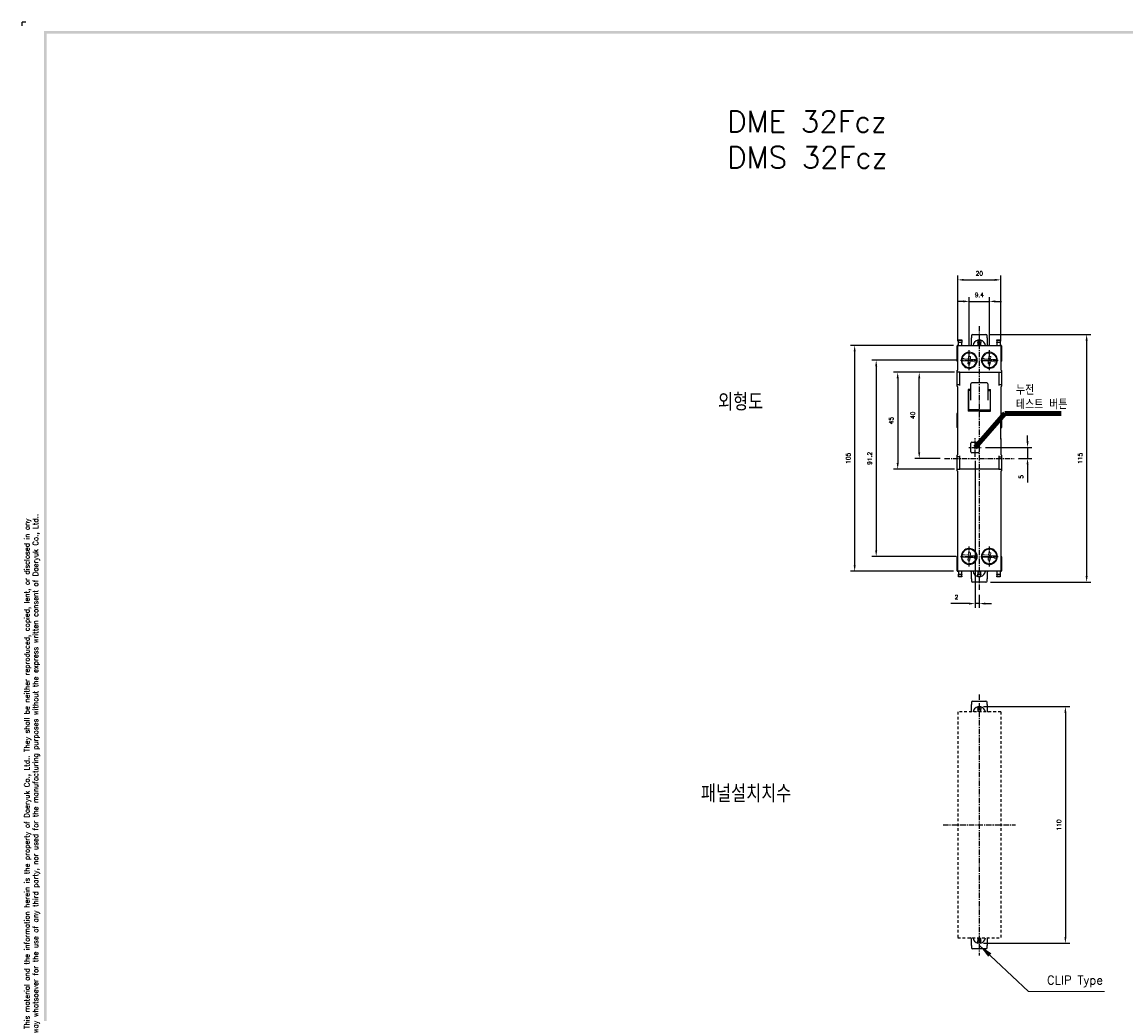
# Model space of a CAD drawing. Extents: x -6 to 988, y -5 to 692.
# Tile 2 of 5: x -6 to 507, y 232 to 692. Entities that reach past the tile are written whole.
import ezdxf

# ---------------------------------------------------------------- set-up
doc = ezdxf.new("R2010")
doc.units = 0
doc.header["$MEASUREMENT"] = 0
doc.linetypes.add('CENTER', pattern=[2, 1.25, -0.25, 0.25, -0.25])
doc.linetypes.add('HID', pattern=[3.5, 1.25, -1, 1.25])
doc.layers.get('0').update_dxf_attribs({"linetype": 'CONTINUOUS'})
doc.layers.add('AM_5', color=3, linetype='CONTINUOUS', lineweight=15)
for name, color, linetype in [('cen', 1, 'CENTER'), ('di', 3, 'CONTINUOUS'), ('DIM', 3, 'CONTINUOUS'), ('dwg', 7, 'CONTINUOUS'), ('Hid', 5, 'HID')]:
    doc.layers.add(name, color=color, linetype=linetype)
doc.styles.add('KIM', font='ROMANS.shx', dxfattribs={"height": 5, "bigfont": 'GSG1.shx'})
doc.styles.add('ROMANS', font='romans')
doc.styles.get("Standard").update_dxf_attribs({"font": 'romans.shx', "height": 2, "bigfont": 'hgs.shx'})
doc.dimstyles.get("Standard").update_dxf_attribs({"dimscale": 0, "dimtxt": 2, "dimasz": 2, "dimexe": 0.5, "dimexo": 0.5, "dimgap": 1, "dimtad": 1, "dimdsep": 46, "dimtxsty": 'Standard', "dimcen": 0, "dimclrd": 3, "dimclre": 3, "dimclrt": 3, "dimadec": 0, "dimazin": 2, "dimtp": 0.1, "dimtm": 0.1, "dimtfac": 1, "dimtmove": 0, "dimatfit": 3, "dimfxl": 0, "dimtolj": 1, "dimarcsym": 0})
doc.dimstyles.new('STANDARD$0', dxfattribs={"dimtxt": 5, "dimasz": 5, "dimexe": 1, "dimexo": 2, "dimgap": 2, "dimtad": 1, "dimdec": 4, "dimzin": 12, "dimdsep": 46, "dimtxsty": 'KIM', "dimcen": -1, "dimdle": 0.1, "dimadec": 0, "dimazin": 0, "dimtfac": 1, "dimtdec": 4, "dimtmove": 0, "dimatfit": 3, "dimfxl": 0, "dimtolj": 1, "dimtzin": 0, "dimarcsym": 0})
doc.dimstyles.new('STANDARD$7', dxfattribs={"dimtxt": 2.5, "dimasz": 3, "dimexe": 2, "dimexo": 2, "dimgap": 0.7, "dimtad": 1, "dimdsep": 46, "dimtxsty": 'ROMANS', "dimcen": 0, "dimclrd": 256, "dimclre": 256, "dimclrt": 254, "dimadec": 0, "dimazin": 0, "dimtfac": 1, "dimtofl": 0, "dimtmove": 1, "dimatfit": 3, "dimfxl": 0, "dimtolj": 1, "dimarcsym": 0})

# ---------------------------------------------------------------- blocks, each defined once
blk = doc.blocks.new('fdfsadfas')
at = {"color": 7, "linetype": 'Continuous', "lineweight": 15}
for p, q in [((234, 336.04), (235.79, 335.88)), ((235.88, 336.88), (234.09, 337.04)), ((235.79, 335.88), (235.68, 334.64)), ((235.68, 334.64), (236.68, 334.55)), ((235.99, 338.13), (235.88, 336.88)), ((236.99, 338.04), (235.99, 338.13)), ((236.68, 334.55), (236.79, 335.8)), ((236.79, 335.8), (238.58, 335.64)), ((236.88, 336.79), (236.99, 338.04)), ((238.67, 336.64), (236.88, 336.79))]:
    blk.add_line(p, q, dxfattribs=at)
for start, end in [(3.5525, 166.3852), (166.3852, 183.5525), (183.5525, 346.3852), (346.3852, 3.5525)]:
    blk.add_arc((236.33, 336.34), 3.35, start, end, dxfattribs=at)
for points, knots in [([(232.99, 336.13), (233, 336.13), (233.02, 336.13), (233.19, 336.11), (233.45, 336.09), (233.73, 336.07), (233.92, 336.05), (234, 336.04)], [0, 0, 0, 0, 0.210927, 0.421827, 0.633563, 0.84758, 1, 1, 1, 1]), ([(234.09, 337.04), (233.97, 337.05), (233.74, 337.07), (233.44, 337.1), (233.21, 337.12), (233.09, 337.13), (233.08, 337.13), (233.08, 337.13)], [0, 0, 0, 0, 0.219553, 0.439238, 0.655713, 0.868958, 1, 1, 1, 1]), ([(238.58, 335.64), (238.69, 335.63), (238.92, 335.61), (239.23, 335.58), (239.46, 335.56), (239.57, 335.55), (239.59, 335.55), (239.59, 335.55)], [0, 0, 0, 0, 0.219553, 0.439238, 0.655713, 0.868958, 1, 1, 1, 1]), ([(239.68, 336.55), (239.67, 336.55), (239.64, 336.55), (239.47, 336.56), (239.22, 336.59), (238.94, 336.61), (238.74, 336.63), (238.67, 336.64)], [0, 0, 0, 0, 0.2109274, 0.4218266, 0.6335624, 0.8475799, 1, 1, 1, 1])]:
    blk.add_open_spline(points, degree=3, knots=knots, dxfattribs=at)
blk = doc.blocks.new('*D610')
at = {"layer": 'DIM'}
for p, q in [((434.33, 542.01), (434.33, 564.7)), ((443.73, 542.01), (443.73, 564.7)), ((431.53, 562.7), (428.73, 562.7)), ((434.33, 562.7), (443.73, 562.7)), ((446.53, 562.7), (449.33, 562.7))]:
    blk.add_line(p, q, dxfattribs=at)
for points in [[(431.53, 563.17), (431.53, 562.24), (434.33, 562.7)], [(446.53, 563.17), (446.53, 562.24), (443.73, 562.7)]]:
    blk.add_solid(points, dxfattribs=at)
at = {"layer": 'DIM', "insert": (439.03, 565.7), "char_height": 2, "attachment_point": 5}
blk.add_mtext('\\A1;9.4', dxfattribs=at)
blk = doc.blocks.new('*D611')
at = {"layer": 'DIM'}
for p, q in [((429.03, 544.27), (429.03, 574.7)), ((449.03, 544.27), (449.03, 574.7)), ((431.83, 572.7), (446.23, 572.7))]:
    blk.add_line(p, q, dxfattribs=at)
for points in [[(431.83, 573.17), (431.83, 572.24), (429.03, 572.7)], [(446.23, 573.17), (446.23, 572.24), (449.03, 572.7)]]:
    blk.add_solid(points, dxfattribs=at)
at = {"layer": 'DIM', "insert": (439.03, 575.7), "char_height": 2, "attachment_point": 5}
blk.add_mtext('\\A1;20', dxfattribs=at)
blk = doc.blocks.new('*D612')
at = {"layer": 'DIM'}
for p, q in [((426.88, 529.77), (399.11, 529.77)), ((401.11, 526.97), (401.11, 487.57)), ((427.45, 484.77), (399.11, 484.77))]:
    blk.add_line(p, q, dxfattribs=at)
for points in [[(400.64, 526.97), (401.58, 526.97), (401.11, 529.77)], [(400.64, 487.57), (401.58, 487.57), (401.11, 484.77)]]:
    blk.add_solid(points, dxfattribs=at)
at = {"layer": 'DIM', "insert": (398.11, 507.27), "char_height": 2, "attachment_point": 5, "rotation": 90}
blk.add_mtext('\\A1;45', dxfattribs=at)
blk = doc.blocks.new('*D613')
at = {"layer": 'DIM'}
for p, q in [((427.45, 529.77), (409.11, 529.77)), ((411.11, 492.57), (411.11, 526.97)), ((420.89, 489.77), (409.11, 489.77))]:
    blk.add_line(p, q, dxfattribs=at)
for points in [[(410.64, 526.97), (411.58, 526.97), (411.11, 529.77)], [(410.64, 492.57), (411.58, 492.57), (411.11, 489.77)]]:
    blk.add_solid(points, dxfattribs=at)
at = {"layer": 'DIM', "insert": (408.11, 509.77), "char_height": 2, "attachment_point": 5, "rotation": 90}
blk.add_mtext('\\A1;40', dxfattribs=at)
blk = doc.blocks.new('*D614')
at = {"layer": 'DIM'}
for p, q in [((428.26, 535.37), (389.11, 535.37)), ((391.11, 532.57), (391.11, 446.97)), ((428.26, 444.17), (389.11, 444.17))]:
    blk.add_line(p, q, dxfattribs=at)
for points in [[(390.64, 532.57), (391.58, 532.57), (391.11, 535.37)], [(390.64, 446.97), (391.58, 446.97), (391.11, 444.17)]]:
    blk.add_solid(points, dxfattribs=at)
at = {"layer": 'DIM', "insert": (388.11, 489.77), "char_height": 2, "attachment_point": 5, "rotation": 90}
blk.add_mtext('\\A1;91.2', dxfattribs=at)
blk = doc.blocks.new('*D615')
at = {"layer": 'DIM'}
for p, q in [((427.03, 542.27), (379.11, 542.27)), ((381.11, 539.47), (381.11, 440.07)), ((427.03, 437.27), (379.11, 437.27))]:
    blk.add_line(p, q, dxfattribs=at)
for points in [[(380.64, 539.47), (381.58, 539.47), (381.11, 542.27)], [(380.64, 440.07), (381.58, 440.07), (381.11, 437.27)]]:
    blk.add_solid(points, dxfattribs=at)
at = {"layer": 'DIM', "insert": (378.11, 489.77), "char_height": 2, "attachment_point": 5, "rotation": 90}
blk.add_mtext('\\A1;105', dxfattribs=at)
blk = doc.blocks.new('*D620')
at = {"layer": 'DIM'}
for p, q in [((441.03, 374.41), (481.02, 374.41)), ((479.02, 371.61), (479.02, 267.21)), ((441.03, 264.41), (481.02, 264.41))]:
    blk.add_line(p, q, dxfattribs=at)
for points in [[(478.55, 371.61), (479.48, 371.61), (479.02, 374.41)], [(478.55, 267.21), (479.48, 267.21), (479.02, 264.41)]]:
    blk.add_solid(points, dxfattribs=at)
at = {"layer": 'DIM', "insert": (476.02, 319.41), "char_height": 2, "attachment_point": 5, "rotation": 90}
blk.add_mtext('\\A1;110', dxfattribs=at)
blk = doc.blocks.new('*D605')
at = {"layer": 'DIM'}
for p, q in [((461.44, 497.62), (461.44, 500.42)), ((441.86, 494.82), (463.44, 494.82)), ((461.44, 494.82), (461.44, 489.77)), ((457.17, 489.77), (463.44, 489.77)), ((461.44, 486.97), (461.44, 478.5))]:
    blk.add_line(p, q, dxfattribs=at)
for points in [[(460.97, 497.62), (461.91, 497.62), (461.44, 494.82)], [(460.97, 486.97), (461.91, 486.97), (461.44, 489.77)]]:
    blk.add_solid(points, dxfattribs=at)
at = {"layer": 'DIM', "insert": (458.44, 481.17), "char_height": 2, "attachment_point": 5, "rotation": 90}
blk.add_mtext('\\A1;5', dxfattribs=at)
blk = doc.blocks.new('*D606')
at = {"layer": 'DIM'}
for p, q in [((437.03, 488.54), (437.03, 420.26)), ((439.03, 426.32), (439.03, 420.26)), ((434.23, 422.26), (425.76, 422.26)), ((439.03, 422.26), (437.03, 422.26)), ((441.83, 422.26), (444.63, 422.26))]:
    blk.add_line(p, q, dxfattribs=at)
for points in [[(434.23, 422.72), (434.23, 421.79), (437.03, 422.26)], [(441.83, 422.72), (441.83, 421.79), (439.03, 422.26)]]:
    blk.add_solid(points, dxfattribs=at)
at = {"layer": 'DIM', "insert": (428.43, 425.26), "char_height": 2, "attachment_point": 5}
blk.add_mtext('\\A1;2', dxfattribs=at)
blk = doc.blocks.new('*D607')
at = {"layer": 'DIM'}
for p, q in [((444.13, 547.27), (490.88, 547.27)), ((488.88, 544.47), (488.88, 435.07)), ((444.15, 432.27), (490.88, 432.27))]:
    blk.add_line(p, q, dxfattribs=at)
for points in [[(488.41, 544.47), (489.35, 544.47), (488.88, 547.27)], [(488.41, 435.07), (489.35, 435.07), (488.88, 432.27)]]:
    blk.add_solid(points, dxfattribs=at)
at = {"layer": 'DIM', "insert": (485.88, 489.77), "char_height": 2, "attachment_point": 5, "rotation": 90}
blk.add_mtext('\\A1;115', dxfattribs=at)

msp = doc.modelspace()

# ---------------------------------------------------------------- linework, layer by layer
for p, q in [((429.376, 544.772), (430.876, 544.772)), ((429.376, 544.572), (429.376, 544.772)), ((430.876, 544.572), (429.376, 544.572)), ((429.376, 543.772), (429.376, 544.572)), ((429.376, 543.772), (430.876, 543.772)), ((429.376, 543.572), (429.376, 543.772)), ((430.876, 544.772), (430.876, 544.572)), ((430.876, 544.572), (430.876, 543.772)), ((430.876, 543.772), (430.876, 543.572)), ((435.426, 546.772), (435.426, 545.772)), ((435.426, 542.772), (435.426, 545.772)), ((435.926, 547.272), (442.126, 547.272)), ((438.276, 544.772), (439.776, 544.772)), ((438.276, 544.572), (438.276, 544.772)), ((439.776, 544.572), (438.276, 544.572)), ((438.276, 544.572), (438.276, 543.772)), ((438.276, 543.772), (439.776, 543.772)), ((438.276, 543.572), (438.276, 543.772)), ((439.776, 544.772), (439.776, 544.572)), ((439.776, 544.572), (439.776, 543.772)), ((439.776, 543.772), (439.776, 543.572)), ((442.626, 545.772), (442.626, 546.772)), ((442.626, 545.772), (442.626, 542.772)), ((447.176, 544.772), (448.676, 544.772)), ((447.176, 544.572), (447.176, 544.772)), ((448.676, 544.572), (447.176, 544.572)), ((447.176, 544.572), (447.176, 543.772)), ((447.176, 543.772), (448.676, 543.772)), ((447.176, 543.572), (447.176, 543.772)), ((448.676, 544.772), (448.676, 544.572)), ((448.676, 544.572), (448.676, 543.772)), ((448.676, 543.772), (448.676, 543.572)), ((428.676, 538.972), (428.676, 542.072)), ((428.676, 534.972), (428.676, 538.972)), ((428.876, 542.272), (429.026, 542.272)), ((429.026, 542.272), (434.026, 542.272)), ((429.026, 540.772), (429.026, 542.272)), ((429.026, 530.772), (429.026, 540.772)), ((430.876, 543.572), (429.376, 543.572)), ((429.376, 542.272), (429.376, 543.572)), ((430.876, 542.272), (430.876, 543.572)), ((434.026, 542.272), (444.026, 542.272)), ((434.326, 539.072), (434.026, 539.072)), ((439.776, 543.572), (438.276, 543.572)), ((438.276, 543.572), (438.276, 542.272)), ((439.776, 542.272), (439.776, 543.572)), ((444.026, 539.072), (443.726, 539.072)), ((444.026, 542.272), (449.026, 542.272)), ((448.676, 543.572), (447.176, 543.572)), ((447.176, 543.572), (447.176, 542.272)), ((448.676, 543.572), (448.676, 542.272)), ((449.026, 542.272), (449.026, 540.772)), ((449.176, 542.272), (449.026, 542.272)), ((449.026, 540.772), (449.026, 530.772)), ((449.376, 542.072), (449.376, 538.972)), ((449.376, 538.972), (449.376, 534.972)), ((428.876, 534.772), (429.026, 534.772)), ((449.176, 534.772), (449.026, 534.772)), ((428.676, 530.272), (428.676, 530.572)), ((428.676, 529.972), (428.676, 530.272)), ((428.676, 529.272), (428.676, 529.972)), ((428.676, 527.272), (428.676, 529.272)), ((428.876, 530.772), (429.026, 530.772)), ((430.026, 529.772), (428.876, 529.772)), ((430.026, 529.772), (434.026, 529.772)), ((430.026, 528.272), (430.026, 529.772)), ((430.026, 523.572), (430.026, 528.272)), ((434.026, 531.672), (434.326, 531.672)), ((434.026, 529.772), (444.026, 529.772)), ((443.726, 531.672), (444.026, 531.672)), ((444.026, 529.772), (448.026, 529.772)), ((448.026, 529.772), (448.026, 528.272)), ((448.026, 529.772), (449.176, 529.772)), ((448.026, 528.272), (448.026, 523.572)), ((449.176, 530.772), (449.026, 530.772)), ((449.376, 530.572), (449.376, 530.272)), ((449.376, 530.272), (449.376, 529.972)), ((449.376, 529.972), (449.376, 529.272)), ((449.376, 529.272), (449.376, 527.272)), ((428.676, 523.872), (428.676, 527.272)), ((428.676, 523.572), (428.676, 523.872)), ((428.676, 523.272), (428.676, 523.572)), ((428.876, 524.072), (430.026, 524.072)), ((435.026, 520.634), (435.026, 524.412)), ((443.026, 524.412), (443.026, 520.634)), ((448.026, 524.072), (449.176, 524.072)), ((449.376, 527.272), (449.376, 523.872)), ((449.376, 523.872), (449.376, 523.572)), ((449.376, 523.572), (449.376, 523.272)), ((428.876, 523.072), (429.026, 523.072)), ((429.026, 506.422), (429.026, 523.072)), ((435.026, 521.79), (433.826, 521.79)), ((433.826, 521.79), (433.826, 511.754)), ((435.026, 521.244), (433.826, 521.244)), ((434.026, 521.244), (434.026, 512.284)), ((435.026, 516.777), (435.026, 520.634)), ((443.026, 521.79), (444.226, 521.79)), ((443.026, 521.244), (444.226, 521.244)), ((443.026, 520.634), (443.026, 516.777)), ((444.026, 521.244), (444.026, 512.284)), ((444.226, 511.754), (444.226, 521.79)), ((449.176, 523.072), (449.026, 523.072)), ((449.026, 523.072), (449.026, 507.472)), ((428.676, 504.072), (428.676, 510.672)), ((439.026, 512.299), (433.826, 512.299)), ((439.026, 511.754), (433.826, 511.754)), ((439.026, 511.754), (439.026, 512.299)), ((439.026, 512.299), (444.226, 512.299)), ((439.026, 512.299), (439.026, 511.754)), ((439.026, 511.754), (444.226, 511.754)), ((449.026, 507.822), (449.042, 507.822)), ((449.042, 507.322), (449.042, 507.822)), ((449.376, 510.672), (449.376, 504.072)), ((429.026, 500.022), (429.026, 506.422)), ((429.042, 500.072), (429.042, 506.372)), ((449.042, 499.122), (449.042, 507.322)), ((429.026, 491.472), (429.026, 500.022)), ((449.026, 498.972), (449.026, 491.472)), ((449.026, 498.622), (449.042, 498.622)), ((449.042, 498.622), (449.042, 499.122)), ((435.026, 492.872), (435.026, 496.772)), ((435.526, 497.272), (438.526, 497.272)), ((438.526, 492.372), (435.526, 492.372)), ((439.026, 496.772), (439.026, 492.872)), ((428.676, 490.972), (428.676, 491.272)), ((428.676, 490.672), (428.676, 490.972)), ((428.676, 487.272), (428.676, 490.672)), ((428.676, 485.272), (428.676, 487.272)), ((428.876, 491.472), (429.026, 491.472)), ((430.026, 490.472), (428.876, 490.472)), ((430.026, 486.272), (430.026, 490.972)), ((448.026, 490.972), (448.026, 486.272)), ((448.026, 490.472), (449.176, 490.472)), ((449.176, 491.472), (449.026, 491.472)), ((449.376, 491.272), (449.376, 490.972)), ((449.376, 490.972), (449.376, 490.672)), ((449.376, 490.672), (449.376, 487.272)), ((449.376, 487.272), (449.376, 485.272)), ((428.676, 484.572), (428.676, 485.272)), ((428.676, 484.272), (428.676, 484.572)), ((428.676, 483.972), (428.676, 484.272)), ((428.876, 484.772), (430.026, 484.772)), ((428.876, 483.772), (429.026, 483.772)), ((429.026, 438.772), (429.026, 483.772)), ((430.026, 484.772), (430.026, 486.272)), ((434.026, 484.772), (430.026, 484.772)), ((444.026, 484.772), (434.026, 484.772)), ((448.026, 484.772), (444.026, 484.772)), ((448.026, 486.272), (448.026, 484.772)), ((448.026, 484.772), (449.176, 484.772)), ((449.176, 483.772), (449.026, 483.772)), ((449.026, 483.772), (449.026, 438.772)), ((449.376, 485.272), (449.376, 484.572)), ((449.376, 484.572), (449.376, 484.272)), ((449.376, 484.272), (449.376, 483.972)), ((434.326, 447.872), (434.026, 447.872)), ((444.026, 447.872), (443.726, 447.872)), ((428.676, 440.072), (428.676, 444.072)), ((428.876, 444.272), (429.026, 444.272)), ((449.176, 444.272), (449.026, 444.272)), ((449.376, 444.072), (449.376, 440.072)), ((428.676, 437.472), (428.676, 440.072)), ((428.876, 437.272), (429.026, 437.272)), ((429.026, 437.272), (429.026, 438.772)), ((434.026, 437.272), (429.026, 437.272)), ((429.376, 437.272), (429.376, 435.972)), ((429.376, 435.972), (430.876, 435.972)), ((429.376, 435.772), (429.376, 435.972)), ((430.876, 435.972), (430.876, 437.272)), ((430.876, 435.972), (430.876, 435.772)), ((434.026, 440.472), (434.326, 440.472)), ((444.026, 437.272), (434.026, 437.272)), ((435.426, 433.772), (435.426, 436.772)), ((438.276, 437.272), (438.276, 435.972)), ((438.276, 435.972), (439.776, 435.972)), ((438.276, 435.772), (438.276, 435.972)), ((439.776, 435.972), (439.776, 437.272)), ((439.776, 435.972), (439.776, 435.772)), ((442.626, 436.772), (442.626, 433.772)), ((443.726, 440.472), (444.026, 440.472)), ((449.026, 437.272), (444.026, 437.272)), ((447.176, 437.272), (447.176, 435.972)), ((447.176, 435.972), (448.676, 435.972)), ((447.176, 435.772), (447.176, 435.972)), ((448.676, 437.272), (448.676, 435.972)), ((448.676, 435.972), (448.676, 435.772)), ((449.026, 438.772), (449.026, 437.272)), ((449.176, 437.272), (449.026, 437.272)), ((449.376, 440.072), (449.376, 437.472)), ((430.876, 435.772), (429.376, 435.772)), ((429.376, 434.972), (429.376, 435.772)), ((429.376, 434.972), (430.876, 434.972)), ((429.376, 434.772), (429.376, 434.972)), ((430.876, 434.772), (429.376, 434.772)), ((430.876, 434.972), (430.876, 435.772)), ((430.876, 434.972), (430.876, 434.772)), ((435.426, 433.772), (435.426, 432.772)), ((442.126, 432.272), (435.926, 432.272)), ((439.776, 435.772), (438.276, 435.772)), ((438.276, 434.972), (438.276, 435.772)), ((438.276, 434.972), (439.776, 434.972)), ((438.276, 434.772), (438.276, 434.972)), ((439.776, 434.772), (438.276, 434.772)), ((439.776, 434.972), (439.776, 435.772)), ((439.776, 434.972), (439.776, 434.772)), ((442.626, 432.772), (442.626, 433.772)), ((448.676, 435.772), (447.176, 435.772)), ((447.176, 435.772), (447.176, 434.972)), ((447.176, 434.972), (448.676, 434.972)), ((447.176, 434.772), (447.176, 434.972)), ((448.676, 434.772), (447.176, 434.772)), ((448.676, 435.772), (448.676, 434.972)), ((448.676, 434.972), (448.676, 434.772)), ((435.426, 376.411), (435.426, 375.411)), ((435.426, 372.411), (435.426, 375.411)), ((435.926, 376.911), (442.126, 376.911)), ((438.276, 374.411), (439.776, 374.411)), ((438.276, 374.211), (438.276, 374.411)), ((439.776, 374.411), (439.776, 374.211)), ((442.626, 375.411), (442.626, 376.411)), ((442.626, 375.411), (442.626, 372.411)), ((439.776, 374.211), (438.276, 374.211)), ((438.276, 374.211), (438.276, 373.411)), ((438.276, 373.411), (439.776, 373.411)), ((438.276, 373.211), (438.276, 373.411)), ((439.776, 373.211), (438.276, 373.211)), ((438.276, 373.211), (438.276, 371.911)), ((439.776, 374.211), (439.776, 373.411)), ((439.776, 373.411), (439.776, 373.211)), ((439.776, 371.911), (439.776, 373.211)), ((438.276, 266.911), (438.276, 265.611)), ((439.776, 265.611), (439.776, 266.911)), ((435.426, 263.411), (435.426, 266.411)), ((435.426, 263.411), (435.426, 262.411)), ((442.126, 261.911), (435.926, 261.911)), ((438.276, 265.611), (439.776, 265.611)), ((438.276, 265.411), (438.276, 265.611)), ((439.776, 265.411), (438.276, 265.411)), ((438.276, 264.611), (438.276, 265.411)), ((438.276, 264.611), (439.776, 264.611)), ((438.276, 264.411), (438.276, 264.611)), ((439.776, 264.411), (438.276, 264.411)), ((439.776, 265.611), (439.776, 265.411)), ((439.776, 264.611), (439.776, 265.411)), ((439.776, 264.611), (439.776, 264.411)), ((442.626, 266.411), (442.626, 263.411)), ((442.626, 262.411), (442.626, 263.411))]:
    msp.add_line(p, q)
for centre, radius, start, end in [((435.926, 546.772), 0.5, 90, 180), ((439.026, 541.872), 2.9, 104.98823, 172.07186), ((439.026, 541.872), 2.9, 7.92814, 75.01177), ((442.126, 546.772), 0.5, 0, 90), ((428.876, 542.072), 0.2, 90, 180), ((434.326, 535.372), 3.7, 94.65071, 265.34929), ((434.326, 535.372), 3.7, 270, 90), ((434.926, 542.772), 0.5, 270, 0), ((443.726, 535.372), 3.7, 90, 270), ((443.126, 542.772), 0.5, 180, 270), ((443.726, 535.372), 3.7, 274.65071, 85.34929), ((449.176, 542.072), 0.2, 0, 90), ((428.876, 534.972), 0.2, 180, 270), ((449.176, 534.972), 0.2, 270, 0), ((428.876, 530.572), 0.2, 90, 180), ((428.876, 529.972), 0.2, 180, 270), ((449.176, 530.572), 0.2, 0, 90), ((449.176, 529.972), 0.2, 270, 0), ((428.876, 523.872), 0.2, 90, 180), ((428.876, 523.272), 0.2, 180, 270), ((435.526, 524.412), 0.5, 90, 180), ((442.526, 524.412), 0.5, 0, 90), ((449.176, 523.872), 0.2, 0, 90), ((449.176, 523.272), 0.2, 270, 0), ((428.876, 510.672), 0.2, 90, 180), ((449.176, 510.672), 0.2, 0, 90), ((428.876, 504.072), 0.2, 180, 270), ((449.176, 504.072), 0.2, 270, 0), ((435.526, 496.772), 0.5, 90, 180), ((435.526, 492.872), 0.5, 180, 270), ((438.526, 496.772), 0.5, 0, 90), ((438.526, 492.872), 0.5, 270, 0), ((428.876, 491.272), 0.2, 90, 180), ((428.876, 490.672), 0.2, 180, 270), ((449.176, 491.272), 0.2, 0, 90), ((449.176, 490.672), 0.2, 270, 0), ((428.876, 484.572), 0.2, 90, 180), ((428.876, 483.972), 0.2, 180, 270), ((449.176, 484.572), 0.2, 0, 90), ((449.176, 483.972), 0.2, 270, 0), ((434.326, 444.172), 3.7, 94.65071, 265.34929), ((434.326, 444.172), 3.7, 270, 90), ((443.726, 444.172), 3.7, 90, 270), ((443.726, 444.172), 3.7, 274.65071, 85.34929), ((428.876, 444.072), 0.2, 90, 180), ((449.176, 444.072), 0.2, 0, 90), ((428.876, 437.472), 0.2, 180, 270), ((434.926, 436.772), 0.5, 0, 90), ((439.026, 437.672), 2.9, 187.92814, 255.01177), ((439.026, 437.672), 2.9, 284.98823, 352.07186), ((443.126, 436.772), 0.5, 90, 180), ((449.176, 437.472), 0.2, 270, 0), ((435.926, 432.772), 0.5, 180, 270), ((442.126, 432.772), 0.5, 270, 0), ((435.926, 376.411), 0.5, 90, 180), ((442.126, 376.411), 0.5, 0, 90), ((434.926, 372.411), 0.5, 270, 0), ((439.026, 371.511), 2.9, 104.98823, 172.07186), ((439.026, 371.511), 2.9, 7.92814, 75.01177), ((443.126, 372.411), 0.5, 180, 270), ((434.926, 266.411), 0.5, 0, 90), ((439.026, 267.311), 2.9, 187.92814, 255.01177), ((439.026, 267.311), 2.9, 284.98823, 352.07186), ((443.126, 266.411), 0.5, 90, 180), ((435.926, 262.411), 0.5, 180, 270), ((442.126, 262.411), 0.5, 270, 0)]:
    msp.add_arc(centre, radius, start, end)
for points in [[(428.876, 534.772), (429.026, 534.772)], [(449.026, 534.772), (449.176, 534.772)], [(442.526, 524.912), (435.526, 524.912)], [(429.026, 510.872), (428.876, 510.872)], [(449.176, 510.872), (449.026, 510.872)], [(428.876, 503.872), (429.026, 503.872)], [(449.042, 503.872), (449.176, 503.872)], [(429.026, 444.272), (428.876, 444.272)], [(449.176, 444.272), (449.026, 444.272)]]:
    msp.add_open_spline(points, degree=1)
at = {"layer": 'cen', "ltscale": 2}
for p, q in [((439.026, 551.22), (439.026, 428.323)), ((422.887, 489.772), (455.166, 489.772)), ((439.026, 380.061), (439.026, 258.761)), ((422.203, 319.411), (455.849, 319.411))]:
    msp.add_line(p, q, dxfattribs=at)
at = {"layer": 'cen'}
for p, q in [((434.326, 530.729), (434.326, 540.014)), ((443.726, 530.729), (443.726, 540.014)), ((430.263, 535.372), (438.389, 535.372)), ((439.663, 535.372), (447.789, 535.372)), ((437.026, 490.54), (437.026, 499.103)), ((434.191, 494.822), (439.862, 494.822)), ((434.326, 439.529), (434.326, 448.814)), ((443.726, 439.529), (443.726, 448.814)), ((430.263, 444.172), (438.389, 444.172)), ((439.663, 444.172), (447.789, 444.172))]:
    msp.add_line(p, q, dxfattribs=at)
at = {"layer": 'di'}
for p in [(-3.9, 692.5), (-5.7, 690.7)]:
    msp.add_line(p, (-5.7, 692.5), dxfattribs=at)
at = {"layer": 'dwg'}
for points in [[(4.5, 688.3), (5.7, 687.1), (983.7, 688.3), (982.5, 687.1)], [(4.5, -0.5), (5.7, 0.1), (4.5, 688.3), (5.7, 687.1)]]:
    msp.add_trace(points, dxfattribs=at)
at = {"layer": 'Hid'}
for p, q in [((429.026, 371.911), (429.026, 266.911)), ((449.026, 371.911), (429.026, 371.911)), ((449.026, 371.911), (449.026, 266.911)), ((429.026, 266.911), (449.026, 266.911))]:
    msp.add_line(p, q, dxfattribs=at)

# ---------------------------------------------------------------- block references
for p in [(197.992, 199.033), (207.392, 199.033), (197.992, 107.833), (207.392, 107.833)]:
    msp.add_blockref('fdfsadfas', p)

# ---------------------------------------------------------------- texts
at = {"layer": 'AM_5', "insert": (470.438, 243.983), "char_height": 4, "attachment_point": 7}
msp.add_mtext('CLIP Type ', dxfattribs=at)
at = {"layer": 'di', "insert": (456.056, 512.621), "char_height": 4, "attachment_point": 7}
msp.add_mtext('누전 \\P테스트 버튼', dxfattribs=at)
at = {"layer": 'di', "char_height": 8, "attachment_point": 1}
for s, insert, width in [('{\\Fromans,hgs|c129;외형도}', (317.625, 519.957), 74.93994), ('{\\Fromans,hgs|c129;패널설치치수}', (309.726, 337.971), 135.45529)]:
    msp.add_mtext(s, dxfattribs=dict(at, insert=insert, width=width))
at = {"layer": 'di', "insert": (-1.06, 342.496), "char_height": 2.4, "width": 262.51919, "attachment_point": 5, "rotation": 90}
msp.add_mtext('\\A1;This material and the information herein is the property of Daeryuk Co., Ltd.. They shall be neither reproduced, copied, lent, or disclosed in any\\Pway whatsoever for the use of any third party, nor used for the manufacturing purposes without the express written consent of Daeryuk Co., Ltd..', dxfattribs=at)
at = {"layer": 'DIM', "insert": (321.833, 651.294), "char_height": 10, "width": 782.77285, "attachment_point": 1}
msp.add_mtext('{\\Fromans,hgs|c129;DM}E{\\Fromans,hgs|c129; 32Fcz\\PDMS 32Fcz}', dxfattribs=at)

# ---------------------------------------------------------------- dimensions: what is measured, and where the dimension line sits
at = {"layer": 'DIM'}
for base, p1, p2, override, picture, middle in [((449.026, 572.705), (429.026, 542.272), (449.026, 542.272), {"dimtxt": 3, "dimasz": 2.8, "dimexe": 2, "dimdec": 2, "dimzin": 8, "dimtxsty": 'Standard', "dimcen": 0, "dimclrd": 256, "dimclre": 256, "dimclrt": 256, "dimadec": 2, "dimazin": 2, "dimtfac": 0.6, "dimtdec": 2, "dimtmove": 0, "dimtzin": 8, "dimlwd": 65535, "dimlwe": 65535, "dimarcsym": 1}, '*D611', (439.026, 572.705)), ((443.726, 562.705), (434.326, 540.014), (443.726, 540.014), {"dimtxt": 3, "dimasz": 2.8, "dimexe": 2, "dimdec": 2, "dimzin": 8, "dimtxsty": 'Standard', "dimcen": 0, "dimclrd": 256, "dimclre": 256, "dimclrt": 256, "dimadec": 2, "dimazin": 2, "dimtfac": 0.6, "dimtdec": 2, "dimtmove": 0, "dimtzin": 8, "dimlwd": 65535, "dimlwe": 65535, "dimarcsym": 1}, '*D610', (439.026, 562.705)), ((439.026, 422.258), (437.026, 490.54), (439.026, 428.323), {"dimtxt": 3, "dimasz": 2.8, "dimexe": 2, "dimdec": 2, "dimzin": 8, "dimtxsty": 'Standard', "dimcen": 0, "dimclrd": 256, "dimclre": 256, "dimclrt": 256, "dimadec": 2, "dimazin": 2, "dimtfac": 0.6, "dimtdec": 2, "dimtzin": 8, "dimlwd": 65535, "dimlwe": 65535, "dimarcsym": 1}, '*D606', (428.426, 422.258))]:
    dim = msp.add_linear_dim(base=base, p1=p1, p2=p2, dimstyle='STANDARD$0', override=override, dxfattribs=at)
    dim.commit()
    dim.dimension.update_dxf_attribs({"geometry": picture, "text_midpoint": middle, "dimtype": 160})
for base, p1, p2, override, picture, middle in [((488.881, 432.272), (442.126, 547.272), (442.148, 432.272), {"dimtxt": 3, "dimasz": 2.8, "dimexe": 2, "dimdec": 2, "dimzin": 8, "dimtxsty": 'Standard', "dimcen": 0, "dimclrd": 256, "dimclre": 256, "dimclrt": 256, "dimadec": 2, "dimazin": 2, "dimtfac": 0.6, "dimtdec": 2, "dimtzin": 8, "dimlwd": 65535, "dimlwe": 65535, "dimarcsym": 1}, '*D607', (488.881, 489.772)), ((381.108, 437.272), (429.026, 542.272), (429.026, 437.272), {"dimtxt": 3, "dimasz": 2.8, "dimexe": 2, "dimdec": 2, "dimzin": 8, "dimtxsty": 'Standard', "dimcen": 0, "dimclrd": 256, "dimclre": 256, "dimclrt": 256, "dimadec": 2, "dimazin": 2, "dimtfac": 0.6, "dimtdec": 2, "dimtmove": 0, "dimtzin": 8, "dimlwd": 65535, "dimlwe": 65535, "dimarcsym": 1}, '*D615', (381.108, 489.772)), ((391.108, 444.172), (430.263, 535.372), (430.263, 444.172), {"dimtxt": 3, "dimasz": 2.8, "dimexe": 2, "dimdec": 2, "dimzin": 8, "dimtxsty": 'Standard', "dimcen": 0, "dimclrd": 256, "dimclre": 256, "dimclrt": 256, "dimadec": 2, "dimazin": 2, "dimtfac": 0.6, "dimtdec": 2, "dimtmove": 0, "dimtzin": 8, "dimlwd": 65535, "dimlwe": 65535, "dimarcsym": 1}, '*D614', (391.108, 489.772)), ((401.108, 484.772), (428.876, 529.772), (429.451, 484.772), {"dimtxt": 3, "dimasz": 2.8, "dimexe": 2, "dimdec": 2, "dimzin": 8, "dimtxsty": 'Standard', "dimcen": 0, "dimclrd": 256, "dimclre": 256, "dimclrt": 256, "dimadec": 2, "dimazin": 2, "dimtfac": 0.6, "dimtdec": 2, "dimtmove": 0, "dimtzin": 8, "dimlwd": 65535, "dimlwe": 65535, "dimarcsym": 1}, '*D612', (401.108, 507.272)), ((411.108, 529.772), (422.887, 489.772), (429.451, 529.772), {"dimtxt": 3, "dimasz": 2.8, "dimexe": 2, "dimdec": 2, "dimzin": 8, "dimtxsty": 'Standard', "dimcen": 0, "dimclrd": 256, "dimclre": 256, "dimclrt": 256, "dimadec": 2, "dimazin": 2, "dimtfac": 0.6, "dimtdec": 2, "dimtmove": 0, "dimtzin": 8, "dimlwd": 65535, "dimlwe": 65535, "dimarcsym": 1}, '*D613', (411.108, 509.772)), ((479.016, 264.411), (439.026, 374.411), (439.026, 264.411), {"dimtxt": 3, "dimasz": 2.8, "dimexe": 2, "dimdec": 2, "dimzin": 8, "dimtxsty": 'Standard', "dimcen": 0, "dimclrd": 256, "dimclre": 256, "dimclrt": 256, "dimadec": 2, "dimazin": 2, "dimtfac": 0.6, "dimtdec": 2, "dimtzin": 8, "dimlwd": 65535, "dimlwe": 65535, "dimarcsym": 1}, '*D620', (479.016, 319.411))]:
    dim = msp.add_linear_dim(base=base, p1=p1, p2=p2, angle=90, dimstyle='STANDARD$0', override=override, dxfattribs=at)
    dim.commit()
    dim.dimension.update_dxf_attribs({"geometry": picture, "text_midpoint": middle, "dimtype": 160})
dim = msp.add_linear_dim(base=(461.441, 494.822), p1=(455.166, 489.772), p2=(439.862, 494.822), angle=90, text='5', dimstyle='STANDARD$0', override={"dimtxt": 3, "dimasz": 2.8, "dimexe": 2, "dimdec": 2, "dimzin": 8, "dimtxsty": 'Standard', "dimcen": 0, "dimclrd": 256, "dimclre": 256, "dimclrt": 256, "dimadec": 2, "dimazin": 2, "dimtfac": 0.6, "dimtdec": 2, "dimtzin": 8, "dimlwd": 65535, "dimlwe": 65535, "dimarcsym": 1}, dxfattribs=at)
dim.commit()
dim.dimension.update_dxf_attribs({"geometry": '*D605', "text_midpoint": (461.441, 481.172), "dimtype": 160})

# ---------------------------------------------------------------- leaders
at = {"layer": 'AM_5', "annotation_type": 0, "has_hookline": 1, "hookline_direction": 0, "text_width": 26.762}
msp.add_leader([(439.15, 263.394), (461.938, 241.983), (468.438, 241.983)], dimstyle='STANDARD$7', override={"dimtxt": 6.5, "dimasz": 6.5, "dimexe": 0.8, "dimexo": 0, "dimgap": 2, "dimdec": 1, "dimtxsty": 'Standard', "dimclrd": 3, "dimclre": 3, "dimclrt": 256, "dimadec": 2, "dimtp": 0.2, "dimtfac": 0.72, "dimtdec": 1, "dimtofl": 1, "dimtmove": 0, "dimtvp": 0.76, "dimtzin": 0, "dimlwd": 20, "dimlwe": 20}, dxfattribs=at)
at = {"layer": 'di', "annotation_type": 0, "has_hookline": 1, "hookline_direction": 0, "text_width": 20.992}
msp.add_leader([(437.026, 494.822), (450.856, 510.621), (454.056, 510.621)], dimstyle='Standard', override={"dimscale": 1, "dimtxt": 4, "dimasz": 3.2, "dimexe": 2, "dimexo": 2, "dimgap": 2, "dimclrd": 256, "dimclre": 256, "dimclrt": 256, "dimadec": 2, "dimtfac": 0.6, "dimlwd": 65535, "dimlwe": 65535, "dimarcsym": 1}, dxfattribs=at)

doc.saveas('drawing.dxf')
